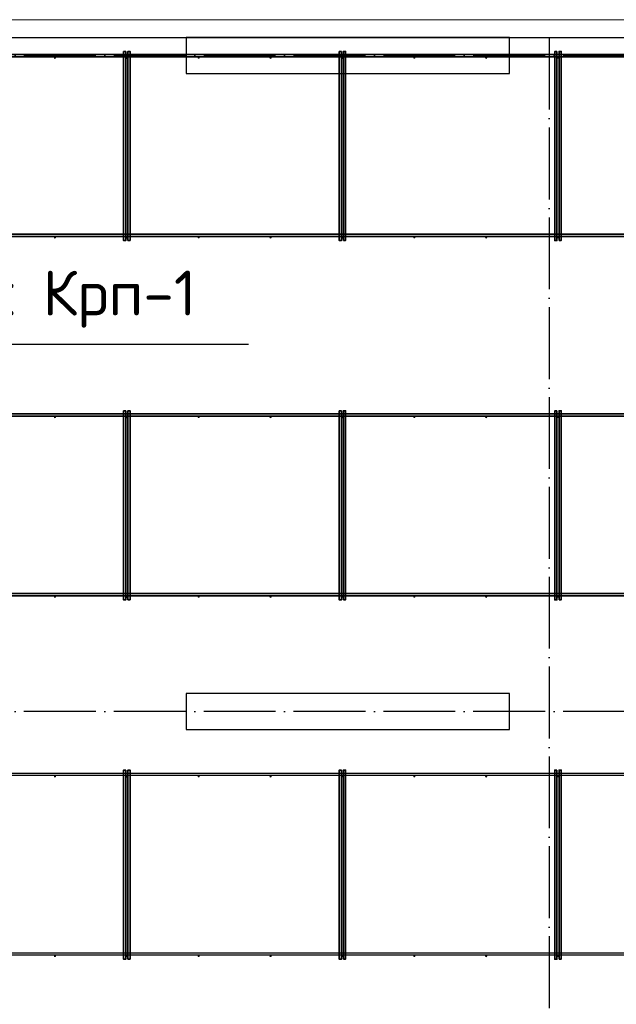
# Model space of a CAD drawing. Header units: millimetres. Extents: x -3483 to 105345, y -283423 to 72284.
# Tile 126 of 155: x 83754 to 87074, y 41210 to 46690. Entities that reach past the tile are written whole.
import ezdxf

# ---------------------------------------------------------------- set-up
doc = ezdxf.new("R2010")
doc.units = ezdxf.units.MM
doc.linetypes.add('______11', pattern=[500, 400, -50, 0, -50])
doc.linetypes.add('______5', pattern=[1100, 800, -100, 100, -100])
for name, color, linetype, lineweight in [('Standard', 7, 'Continuous', 25), ('Колонна (1)', 7, 'Continuous', 35), ('Стена_ общее', 7, 'Continuous', 35), ('Фундамент_ общее', 7, 'Continuous', 35)]:
    doc.layers.add(name, color=color, linetype=linetype, lineweight=lineweight)
doc.layers.add('Арм.стержн. Фиксатор', color=7, linetype='Continuous', lineweight=35, true_color=0x501e0f)
doc.layers.add('Осевая линия_ общее', color=7, linetype='______5', lineweight=13, true_color=0xa0a0a0)
doc.styles.add('ISOCPEUR', font='ISOCPEUR')

# ---------------------------------------------------------------- blocks, each defined once
blk = doc.blocks.new('СЛОЖНЫЙ_ОБЪЕКТ_2')
at = {"layer": 'Колонна (1)', "color": 9, "lineweight": -3, "true_color": 0xc7c7c7, "transparency": 33554687}
for p, q in [((84680, 46590), (84680, 46390)), ((86480, 46590), (84680, 46590)), ((86480, 46390), (86480, 46590)), ((84680, 46390), (86480, 46390)), ((84680, 42940), (84680, 42740)), ((86480, 42940), (84680, 42940)), ((86480, 42740), (86480, 42940)), ((84680, 42740), (86480, 42740))]:
    blk.add_line(p, q, dxfattribs=at)

msp = doc.modelspace()

# ---------------------------------------------------------------- hatches: boundary and pattern name
at = {"layer": 'Арм.стержн. Фиксатор', "linetype": 'Continuous', "lineweight": 35, "transparency": 33554687}
for points in [[(83956, 46478), (83955.5, 46480.3), (83954.2, 46482.2), (83952.3, 46483.5), (83950, 46484), (83947.7, 46483.5), (83945.8, 46482.2), (83944.5, 46480.3), (83944, 46478), (83944.5, 46475.7), (83945.8, 46473.8), (83947.7, 46472.5), (83950, 46472), (83952.3, 46472.5), (83954.2, 46473.8), (83955.5, 46475.7)], [(84356, 46478), (84355.5, 46480.3), (84354.2, 46482.2), (84352.3, 46483.5), (84350, 46484), (84347.7, 46483.5), (84345.8, 46482.2), (84344.5, 46480.3), (84344, 46478), (84344.5, 46475.7), (84345.8, 46473.8), (84347.7, 46472.5), (84350, 46472), (84352.3, 46472.5), (84354.2, 46473.8), (84355.5, 46475.7)], [(84756, 46478), (84755.5, 46480.3), (84754.2, 46482.2), (84752.3, 46483.5), (84750, 46484), (84747.7, 46483.5), (84745.8, 46482.2), (84744.5, 46480.3), (84744, 46478), (84744.5, 46475.7), (84745.8, 46473.8), (84747.7, 46472.5), (84750, 46472), (84752.3, 46472.5), (84754.2, 46473.8), (84755.5, 46475.7)], [(85156, 46478), (85155.5, 46480.3), (85154.2, 46482.2), (85152.3, 46483.5), (85150, 46484), (85147.7, 46483.5), (85145.8, 46482.2), (85144.5, 46480.3), (85144, 46478), (85144.5, 46475.7), (85145.8, 46473.8), (85147.7, 46472.5), (85150, 46472), (85152.3, 46472.5), (85154.2, 46473.8), (85155.5, 46475.7)], [(85556, 46478), (85555.5, 46480.3), (85554.2, 46482.2), (85552.3, 46483.5), (85550, 46484), (85547.7, 46483.5), (85545.8, 46482.2), (85544.5, 46480.3), (85544, 46478), (85544.5, 46475.7), (85545.8, 46473.8), (85547.7, 46472.5), (85550, 46472), (85552.3, 46472.5), (85554.2, 46473.8), (85555.5, 46475.7)], [(85956, 46478), (85955.5, 46480.3), (85954.2, 46482.2), (85952.3, 46483.5), (85950, 46484), (85947.7, 46483.5), (85945.8, 46482.2), (85944.5, 46480.3), (85944, 46478), (85944.5, 46475.7), (85945.8, 46473.8), (85947.7, 46472.5), (85950, 46472), (85952.3, 46472.5), (85954.2, 46473.8), (85955.5, 46475.7)], [(86356, 46478), (86355.5, 46480.3), (86354.2, 46482.2), (86352.3, 46483.5), (86350, 46484), (86347.7, 46483.5), (86345.8, 46482.2), (86344.5, 46480.3), (86344, 46478), (86344.5, 46475.7), (86345.8, 46473.8), (86347.7, 46472.5), (86350, 46472), (86352.3, 46472.5), (86354.2, 46473.8), (86355.5, 46475.7)], [(86756, 46478), (86755.5, 46480.3), (86754.2, 46482.2), (86752.3, 46483.5), (86750, 46484), (86747.7, 46483.5), (86745.8, 46482.2), (86744.5, 46480.3), (86744, 46478), (86744.5, 46475.7), (86745.8, 46473.8), (86747.7, 46472.5), (86750, 46472), (86752.3, 46472.5), (86754.2, 46473.8), (86755.5, 46475.7)], [(83956, 45478), (83955.5, 45480.3), (83954.2, 45482.2), (83952.3, 45483.5), (83950, 45484), (83947.7, 45483.5), (83945.8, 45482.2), (83944.5, 45480.3), (83944, 45478), (83944.5, 45475.7), (83945.8, 45473.8), (83947.7, 45472.5), (83950, 45472), (83952.3, 45472.5), (83954.2, 45473.8), (83955.5, 45475.7)], [(84356, 45478), (84355.5, 45480.3), (84354.2, 45482.2), (84352.3, 45483.5), (84350, 45484), (84347.7, 45483.5), (84345.8, 45482.2), (84344.5, 45480.3), (84344, 45478), (84344.5, 45475.7), (84345.8, 45473.8), (84347.7, 45472.5), (84350, 45472), (84352.3, 45472.5), (84354.2, 45473.8), (84355.5, 45475.7)], [(84756, 45478), (84755.5, 45480.3), (84754.2, 45482.2), (84752.3, 45483.5), (84750, 45484), (84747.7, 45483.5), (84745.8, 45482.2), (84744.5, 45480.3), (84744, 45478), (84744.5, 45475.7), (84745.8, 45473.8), (84747.7, 45472.5), (84750, 45472), (84752.3, 45472.5), (84754.2, 45473.8), (84755.5, 45475.7)], [(85156, 45478), (85155.5, 45480.3), (85154.2, 45482.2), (85152.3, 45483.5), (85150, 45484), (85147.7, 45483.5), (85145.8, 45482.2), (85144.5, 45480.3), (85144, 45478), (85144.5, 45475.7), (85145.8, 45473.8), (85147.7, 45472.5), (85150, 45472), (85152.3, 45472.5), (85154.2, 45473.8), (85155.5, 45475.7)], [(85556, 45478), (85555.5, 45480.3), (85554.2, 45482.2), (85552.3, 45483.5), (85550, 45484), (85547.7, 45483.5), (85545.8, 45482.2), (85544.5, 45480.3), (85544, 45478), (85544.5, 45475.7), (85545.8, 45473.8), (85547.7, 45472.5), (85550, 45472), (85552.3, 45472.5), (85554.2, 45473.8), (85555.5, 45475.7)], [(85956, 45478), (85955.5, 45480.3), (85954.2, 45482.2), (85952.3, 45483.5), (85950, 45484), (85947.7, 45483.5), (85945.8, 45482.2), (85944.5, 45480.3), (85944, 45478), (85944.5, 45475.7), (85945.8, 45473.8), (85947.7, 45472.5), (85950, 45472), (85952.3, 45472.5), (85954.2, 45473.8), (85955.5, 45475.7)], [(86356, 45478), (86355.5, 45480.3), (86354.2, 45482.2), (86352.3, 45483.5), (86350, 45484), (86347.7, 45483.5), (86345.8, 45482.2), (86344.5, 45480.3), (86344, 45478), (86344.5, 45475.7), (86345.8, 45473.8), (86347.7, 45472.5), (86350, 45472), (86352.3, 45472.5), (86354.2, 45473.8), (86355.5, 45475.7)], [(86756, 45478), (86755.5, 45480.3), (86754.2, 45482.2), (86752.3, 45483.5), (86750, 45484), (86747.7, 45483.5), (86745.8, 45482.2), (86744.5, 45480.3), (86744, 45478), (86744.5, 45475.7), (86745.8, 45473.8), (86747.7, 45472.5), (86750, 45472), (86752.3, 45472.5), (86754.2, 45473.8), (86755.5, 45475.7)], [(83956, 44478), (83955.5, 44480.3), (83954.2, 44482.2), (83952.3, 44483.5), (83950, 44484), (83947.7, 44483.5), (83945.8, 44482.2), (83944.5, 44480.3), (83944, 44478), (83944.5, 44475.7), (83945.8, 44473.8), (83947.7, 44472.5), (83950, 44472), (83952.3, 44472.5), (83954.2, 44473.8), (83955.5, 44475.7)], [(84356, 44478), (84355.5, 44480.3), (84354.2, 44482.2), (84352.3, 44483.5), (84350, 44484), (84347.7, 44483.5), (84345.8, 44482.2), (84344.5, 44480.3), (84344, 44478), (84344.5, 44475.7), (84345.8, 44473.8), (84347.7, 44472.5), (84350, 44472), (84352.3, 44472.5), (84354.2, 44473.8), (84355.5, 44475.7)], [(84756, 44478), (84755.5, 44480.3), (84754.2, 44482.2), (84752.3, 44483.5), (84750, 44484), (84747.7, 44483.5), (84745.8, 44482.2), (84744.5, 44480.3), (84744, 44478), (84744.5, 44475.7), (84745.8, 44473.8), (84747.7, 44472.5), (84750, 44472), (84752.3, 44472.5), (84754.2, 44473.8), (84755.5, 44475.7)], [(85156, 44478), (85155.5, 44480.3), (85154.2, 44482.2), (85152.3, 44483.5), (85150, 44484), (85147.7, 44483.5), (85145.8, 44482.2), (85144.5, 44480.3), (85144, 44478), (85144.5, 44475.7), (85145.8, 44473.8), (85147.7, 44472.5), (85150, 44472), (85152.3, 44472.5), (85154.2, 44473.8), (85155.5, 44475.7)], [(85556, 44478), (85555.5, 44480.3), (85554.2, 44482.2), (85552.3, 44483.5), (85550, 44484), (85547.7, 44483.5), (85545.8, 44482.2), (85544.5, 44480.3), (85544, 44478), (85544.5, 44475.7), (85545.8, 44473.8), (85547.7, 44472.5), (85550, 44472), (85552.3, 44472.5), (85554.2, 44473.8), (85555.5, 44475.7)], [(85956, 44478), (85955.5, 44480.3), (85954.2, 44482.2), (85952.3, 44483.5), (85950, 44484), (85947.7, 44483.5), (85945.8, 44482.2), (85944.5, 44480.3), (85944, 44478), (85944.5, 44475.7), (85945.8, 44473.8), (85947.7, 44472.5), (85950, 44472), (85952.3, 44472.5), (85954.2, 44473.8), (85955.5, 44475.7)], [(86356, 44478), (86355.5, 44480.3), (86354.2, 44482.2), (86352.3, 44483.5), (86350, 44484), (86347.7, 44483.5), (86345.8, 44482.2), (86344.5, 44480.3), (86344, 44478), (86344.5, 44475.7), (86345.8, 44473.8), (86347.7, 44472.5), (86350, 44472), (86352.3, 44472.5), (86354.2, 44473.8), (86355.5, 44475.7)], [(86756, 44478), (86755.5, 44480.3), (86754.2, 44482.2), (86752.3, 44483.5), (86750, 44484), (86747.7, 44483.5), (86745.8, 44482.2), (86744.5, 44480.3), (86744, 44478), (86744.5, 44475.7), (86745.8, 44473.8), (86747.7, 44472.5), (86750, 44472), (86752.3, 44472.5), (86754.2, 44473.8), (86755.5, 44475.7)], [(83956, 43478), (83955.5, 43480.3), (83954.2, 43482.2), (83952.3, 43483.5), (83950, 43484), (83947.7, 43483.5), (83945.8, 43482.2), (83944.5, 43480.3), (83944, 43478), (83944.5, 43475.7), (83945.8, 43473.8), (83947.7, 43472.5), (83950, 43472), (83952.3, 43472.5), (83954.2, 43473.8), (83955.5, 43475.7)], [(84356, 43478), (84355.5, 43480.3), (84354.2, 43482.2), (84352.3, 43483.5), (84350, 43484), (84347.7, 43483.5), (84345.8, 43482.2), (84344.5, 43480.3), (84344, 43478), (84344.5, 43475.7), (84345.8, 43473.8), (84347.7, 43472.5), (84350, 43472), (84352.3, 43472.5), (84354.2, 43473.8), (84355.5, 43475.7)], [(84756, 43478), (84755.5, 43480.3), (84754.2, 43482.2), (84752.3, 43483.5), (84750, 43484), (84747.7, 43483.5), (84745.8, 43482.2), (84744.5, 43480.3), (84744, 43478), (84744.5, 43475.7), (84745.8, 43473.8), (84747.7, 43472.5), (84750, 43472), (84752.3, 43472.5), (84754.2, 43473.8), (84755.5, 43475.7)], [(85156, 43478), (85155.5, 43480.3), (85154.2, 43482.2), (85152.3, 43483.5), (85150, 43484), (85147.7, 43483.5), (85145.8, 43482.2), (85144.5, 43480.3), (85144, 43478), (85144.5, 43475.7), (85145.8, 43473.8), (85147.7, 43472.5), (85150, 43472), (85152.3, 43472.5), (85154.2, 43473.8), (85155.5, 43475.7)], [(85556, 43478), (85555.5, 43480.3), (85554.2, 43482.2), (85552.3, 43483.5), (85550, 43484), (85547.7, 43483.5), (85545.8, 43482.2), (85544.5, 43480.3), (85544, 43478), (85544.5, 43475.7), (85545.8, 43473.8), (85547.7, 43472.5), (85550, 43472), (85552.3, 43472.5), (85554.2, 43473.8), (85555.5, 43475.7)], [(85956, 43478), (85955.5, 43480.3), (85954.2, 43482.2), (85952.3, 43483.5), (85950, 43484), (85947.7, 43483.5), (85945.8, 43482.2), (85944.5, 43480.3), (85944, 43478), (85944.5, 43475.7), (85945.8, 43473.8), (85947.7, 43472.5), (85950, 43472), (85952.3, 43472.5), (85954.2, 43473.8), (85955.5, 43475.7)], [(86356, 43478), (86355.5, 43480.3), (86354.2, 43482.2), (86352.3, 43483.5), (86350, 43484), (86347.7, 43483.5), (86345.8, 43482.2), (86344.5, 43480.3), (86344, 43478), (86344.5, 43475.7), (86345.8, 43473.8), (86347.7, 43472.5), (86350, 43472), (86352.3, 43472.5), (86354.2, 43473.8), (86355.5, 43475.7)], [(86756, 43478), (86755.5, 43480.3), (86754.2, 43482.2), (86752.3, 43483.5), (86750, 43484), (86747.7, 43483.5), (86745.8, 43482.2), (86744.5, 43480.3), (86744, 43478), (86744.5, 43475.7), (86745.8, 43473.8), (86747.7, 43472.5), (86750, 43472), (86752.3, 43472.5), (86754.2, 43473.8), (86755.5, 43475.7)], [(83956, 42478), (83955.5, 42480.3), (83954.2, 42482.2), (83952.3, 42483.5), (83950, 42484), (83947.7, 42483.5), (83945.8, 42482.2), (83944.5, 42480.3), (83944, 42478), (83944.5, 42475.7), (83945.8, 42473.8), (83947.7, 42472.5), (83950, 42472), (83952.3, 42472.5), (83954.2, 42473.8), (83955.5, 42475.7)], [(84356, 42478), (84355.5, 42480.3), (84354.2, 42482.2), (84352.3, 42483.5), (84350, 42484), (84347.7, 42483.5), (84345.8, 42482.2), (84344.5, 42480.3), (84344, 42478), (84344.5, 42475.7), (84345.8, 42473.8), (84347.7, 42472.5), (84350, 42472), (84352.3, 42472.5), (84354.2, 42473.8), (84355.5, 42475.7)], [(84756, 42478), (84755.5, 42480.3), (84754.2, 42482.2), (84752.3, 42483.5), (84750, 42484), (84747.7, 42483.5), (84745.8, 42482.2), (84744.5, 42480.3), (84744, 42478), (84744.5, 42475.7), (84745.8, 42473.8), (84747.7, 42472.5), (84750, 42472), (84752.3, 42472.5), (84754.2, 42473.8), (84755.5, 42475.7)], [(85156, 42478), (85155.5, 42480.3), (85154.2, 42482.2), (85152.3, 42483.5), (85150, 42484), (85147.7, 42483.5), (85145.8, 42482.2), (85144.5, 42480.3), (85144, 42478), (85144.5, 42475.7), (85145.8, 42473.8), (85147.7, 42472.5), (85150, 42472), (85152.3, 42472.5), (85154.2, 42473.8), (85155.5, 42475.7)], [(85556, 42478), (85555.5, 42480.3), (85554.2, 42482.2), (85552.3, 42483.5), (85550, 42484), (85547.7, 42483.5), (85545.8, 42482.2), (85544.5, 42480.3), (85544, 42478), (85544.5, 42475.7), (85545.8, 42473.8), (85547.7, 42472.5), (85550, 42472), (85552.3, 42472.5), (85554.2, 42473.8), (85555.5, 42475.7)], [(85956, 42478), (85955.5, 42480.3), (85954.2, 42482.2), (85952.3, 42483.5), (85950, 42484), (85947.7, 42483.5), (85945.8, 42482.2), (85944.5, 42480.3), (85944, 42478), (85944.5, 42475.7), (85945.8, 42473.8), (85947.7, 42472.5), (85950, 42472), (85952.3, 42472.5), (85954.2, 42473.8), (85955.5, 42475.7)], [(86356, 42478), (86355.5, 42480.3), (86354.2, 42482.2), (86352.3, 42483.5), (86350, 42484), (86347.7, 42483.5), (86345.8, 42482.2), (86344.5, 42480.3), (86344, 42478), (86344.5, 42475.7), (86345.8, 42473.8), (86347.7, 42472.5), (86350, 42472), (86352.3, 42472.5), (86354.2, 42473.8), (86355.5, 42475.7)], [(86756, 42478), (86755.5, 42480.3), (86754.2, 42482.2), (86752.3, 42483.5), (86750, 42484), (86747.7, 42483.5), (86745.8, 42482.2), (86744.5, 42480.3), (86744, 42478), (86744.5, 42475.7), (86745.8, 42473.8), (86747.7, 42472.5), (86750, 42472), (86752.3, 42472.5), (86754.2, 42473.8), (86755.5, 42475.7)], [(83956, 41478), (83955.5, 41480.3), (83954.2, 41482.2), (83952.3, 41483.5), (83950, 41484), (83947.7, 41483.5), (83945.8, 41482.2), (83944.5, 41480.3), (83944, 41478), (83944.5, 41475.7), (83945.8, 41473.8), (83947.7, 41472.5), (83950, 41472), (83952.3, 41472.5), (83954.2, 41473.8), (83955.5, 41475.7)], [(84356, 41478), (84355.5, 41480.3), (84354.2, 41482.2), (84352.3, 41483.5), (84350, 41484), (84347.7, 41483.5), (84345.8, 41482.2), (84344.5, 41480.3), (84344, 41478), (84344.5, 41475.7), (84345.8, 41473.8), (84347.7, 41472.5), (84350, 41472), (84352.3, 41472.5), (84354.2, 41473.8), (84355.5, 41475.7)], [(84756, 41478), (84755.5, 41480.3), (84754.2, 41482.2), (84752.3, 41483.5), (84750, 41484), (84747.7, 41483.5), (84745.8, 41482.2), (84744.5, 41480.3), (84744, 41478), (84744.5, 41475.7), (84745.8, 41473.8), (84747.7, 41472.5), (84750, 41472), (84752.3, 41472.5), (84754.2, 41473.8), (84755.5, 41475.7)], [(85156, 41478), (85155.5, 41480.3), (85154.2, 41482.2), (85152.3, 41483.5), (85150, 41484), (85147.7, 41483.5), (85145.8, 41482.2), (85144.5, 41480.3), (85144, 41478), (85144.5, 41475.7), (85145.8, 41473.8), (85147.7, 41472.5), (85150, 41472), (85152.3, 41472.5), (85154.2, 41473.8), (85155.5, 41475.7)], [(85556, 41478), (85555.5, 41480.3), (85554.2, 41482.2), (85552.3, 41483.5), (85550, 41484), (85547.7, 41483.5), (85545.8, 41482.2), (85544.5, 41480.3), (85544, 41478), (85544.5, 41475.7), (85545.8, 41473.8), (85547.7, 41472.5), (85550, 41472), (85552.3, 41472.5), (85554.2, 41473.8), (85555.5, 41475.7)], [(85956, 41478), (85955.5, 41480.3), (85954.2, 41482.2), (85952.3, 41483.5), (85950, 41484), (85947.7, 41483.5), (85945.8, 41482.2), (85944.5, 41480.3), (85944, 41478), (85944.5, 41475.7), (85945.8, 41473.8), (85947.7, 41472.5), (85950, 41472), (85952.3, 41472.5), (85954.2, 41473.8), (85955.5, 41475.7)], [(86356, 41478), (86355.5, 41480.3), (86354.2, 41482.2), (86352.3, 41483.5), (86350, 41484), (86347.7, 41483.5), (86345.8, 41482.2), (86344.5, 41480.3), (86344, 41478), (86344.5, 41475.7), (86345.8, 41473.8), (86347.7, 41472.5), (86350, 41472), (86352.3, 41472.5), (86354.2, 41473.8), (86355.5, 41475.7)], [(86756, 41478), (86755.5, 41480.3), (86754.2, 41482.2), (86752.3, 41483.5), (86750, 41484), (86747.7, 41483.5), (86745.8, 41482.2), (86744.5, 41480.3), (86744, 41478), (86744.5, 41475.7), (86745.8, 41473.8), (86747.7, 41472.5), (86750, 41472), (86752.3, 41472.5), (86754.2, 41473.8), (86755.5, 41475.7)]]:
    msp.add_hatch(color=22, dxfattribs=at).paths.add_polyline_path(points)

# ---------------------------------------------------------------- linework, layer by layer
at = {"layer": 'Standard', "color": 7, "linetype": 'Continuous', "lineweight": 13, "transparency": 33554687}
msp.add_lwpolyline([(79250, -750), (105250, -750), (105250, 46690), (79250, 46690), (79250, -750)], dxfattribs=at)
at = {"layer": 'Арм.стержн. Фиксатор', "color": 22, "linetype": 'Continuous', "lineweight": 35, "transparency": 33554687}
for points in [[(80630, 46496), (94470, 46496), (94470, 46484), (80630, 46484), (80630, 46496)], [(80630, 46496), (94470, 46496), (94470, 46484), (80630, 46484), (80630, 46496)], [(84344, 46512.9), (84344, 45460.8), (84332, 45460.8), (84332, 46512.9), (84344, 46512.9)], [(84356, 45461.1), (84356, 46513.1), (84368, 46513.1), (84368, 45461.1), (84356, 45461.1)], [(85544, 46512.9), (85544, 45460.8), (85532, 45460.8), (85532, 46512.9), (85544, 46512.9)], [(85556, 45461.1), (85556, 46513.1), (85568, 46513.1), (85568, 45461.1), (85556, 45461.1)], [(86744, 46512.9), (86744, 45460.8), (86732, 45460.8), (86732, 46512.9), (86744, 46512.9)], [(86756, 45461.1), (86756, 46513.1), (86768, 46513.1), (86768, 45461.1), (86756, 45461.1)], [(80630, 45496), (94470, 45496), (94470, 45484), (80630, 45484), (80630, 45496)], [(80630, 45496), (94470, 45496), (94470, 45484), (80630, 45484), (80630, 45496)], [(84344, 44512.9), (84344, 43460.8), (84332, 43460.8), (84332, 44512.9), (84344, 44512.9)], [(84356, 43461.1), (84356, 44513.1), (84368, 44513.1), (84368, 43461.1), (84356, 43461.1)], [(85544, 44512.9), (85544, 43460.8), (85532, 43460.8), (85532, 44512.9), (85544, 44512.9)], [(85556, 43461.1), (85556, 44513.1), (85568, 44513.1), (85568, 43461.1), (85556, 43461.1)], [(86744, 44512.9), (86744, 43460.8), (86732, 43460.8), (86732, 44512.9), (86744, 44512.9)], [(86756, 43461.1), (86756, 44513.1), (86768, 44513.1), (86768, 43461.1), (86756, 43461.1)], [(80630, 44496), (94470, 44496), (94470, 44484), (80630, 44484), (80630, 44496)], [(80630, 44496), (94470, 44496), (94470, 44484), (80630, 44484), (80630, 44496)], [(80630, 43496), (94470, 43496), (94470, 43484), (80630, 43484), (80630, 43496)], [(80630, 43496), (94470, 43496), (94470, 43484), (80630, 43484), (80630, 43496)], [(84344, 42512.9), (84344, 41460.8), (84332, 41460.8), (84332, 42512.9), (84344, 42512.9)], [(84356, 41461.1), (84356, 42513.1), (84368, 42513.1), (84368, 41461.1), (84356, 41461.1)], [(85544, 42512.9), (85544, 41460.8), (85532, 41460.8), (85532, 42512.9), (85544, 42512.9)], [(85556, 41461.1), (85556, 42513.1), (85568, 42513.1), (85568, 41461.1), (85556, 41461.1)], [(86744, 42512.9), (86744, 41460.8), (86732, 41460.8), (86732, 42512.9), (86744, 42512.9)], [(86756, 41461.1), (86756, 42513.1), (86768, 42513.1), (86768, 41461.1), (86756, 41461.1)]]:
    msp.add_lwpolyline(points, dxfattribs=at)
at = {"layer": 'Арм.стержн. Фиксатор', "color": 22, "linetype": 'Continuous', "lineweight": 25, "transparency": 33554687}
for points in [[(82296.5, 42496), (94470, 42496), (94470, 42484), (82296.5, 42484), (82296.5, 42496)], [(82296.5, 42496), (94470, 42496), (94470, 42484), (82296.5, 42484), (82296.5, 42496)], [(82296.5, 41496), (94470, 41496), (94470, 41484), (82296.5, 41484), (82296.5, 41496)], [(82296.5, 41496), (94470, 41496), (94470, 41484), (82296.5, 41484), (82296.5, 41496)]]:
    msp.add_lwpolyline(points, dxfattribs=at)
at = {"layer": 'Осевая линия_ общее', "color": 253, "linetype": '______11', "lineweight": -3, "true_color": 0xa0a0a0, "transparency": 33554687}
for p, q in [((86700, 46590), (86700, -2827.9)), ((94680, 46490), (77142.2, 46490)), ((94680, 42840), (77142.2, 42840))]:
    msp.add_line(p, q, dxfattribs=at)
at = {"layer": 'Осевая линия_ общее', "color": 7, "linetype": 'Continuous', "lineweight": 25, "transparency": 33554687}
msp.add_lwpolyline([(82532.2, 44490), (82708, 44884.4), (85028, 44884.4)], dxfattribs=at)
at = {"layer": 'Фундамент_ общее', "color": 7, "lineweight": 25, "transparency": 33554687}
msp.add_line((80600, 46590), (94500, 46590), dxfattribs=at)
at = {"layer": 'Фундамент_ общее', "color": 7, "linetype": 'Continuous', "lineweight": 25, "transparency": 33554687}
msp.add_line((80600, 46590), (94500, 46590), dxfattribs=at)

# ---------------------------------------------------------------- block references
at = {"layer": 'Стена_ общее', "color": 9, "linetype": 'Continuous', "lineweight": -3, "true_color": 0xc7c7c7, "transparency": 33554687}
msp.add_blockref('СЛОЖНЫЙ_ОБЪЕКТ_2', (0, 0), dxfattribs=at)

# ---------------------------------------------------------------- texts
at = {"layer": 'Standard', "color": 7, "linetype": 'Continuous', "lineweight": 25, "transparency": 33554687, "insert": (82708, 44976), "char_height": 250, "width": 2219.318, "attachment_point": 7, "style": 'ISOCPEUR'}
msp.add_mtext('\\A1;{\\fISOCPEUR|i0|b0;\\H250.000000;\\W1.000000;\\C7;Каркас Крп-1}\\P', dxfattribs=at)

doc.saveas('drawing.dxf')
